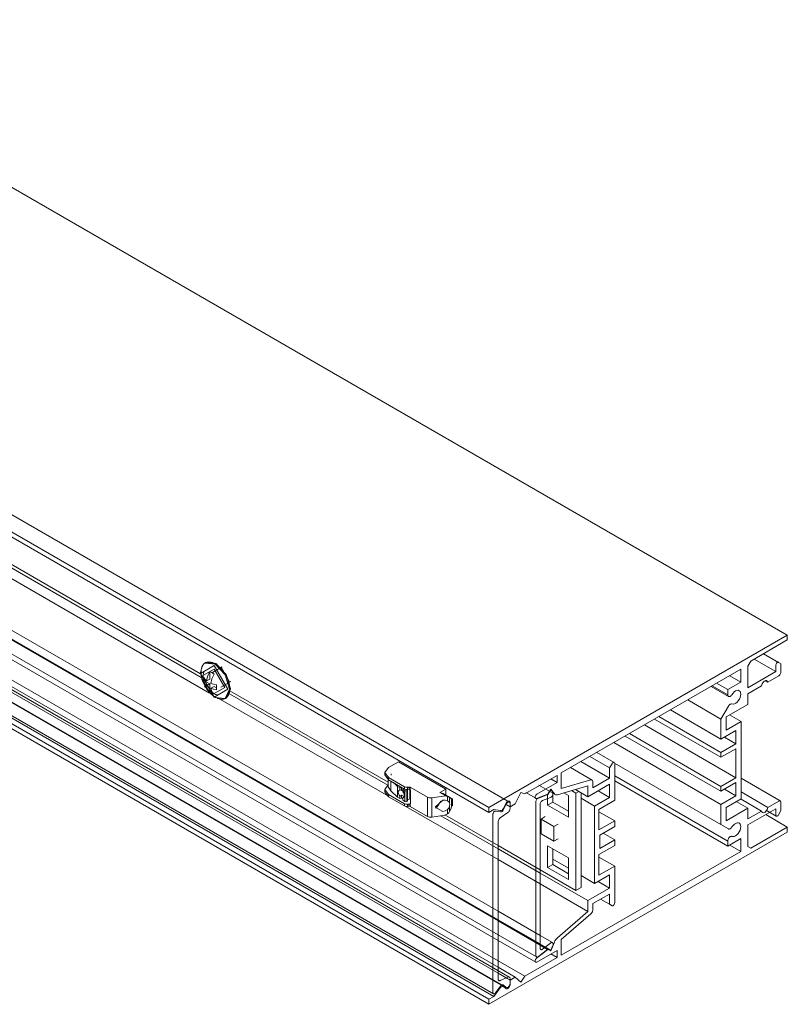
# Model space of a CAD drawing. Header units: millimetres. Extents: x -6559 to -5549, y 220 to 1800.
# Tile 3 of 4: x -5944 to -5816, y 1400 to 1564. Entities that reach past the tile are written whole.
import ezdxf

# ---------------------------------------------------------------- set-up
doc = ezdxf.new("R2010")
doc.units = ezdxf.units.MM
doc.layers.add('E-LITE-EQPM', color=7, linetype='Continuous', lineweight=20)

# ---------------------------------------------------------------- blocks, each defined once
blk = doc.blocks.new('VIA Surface_L - 00 VIA SURFACE L-575343-00 Isometrico PDF')
at = {"color": 7, "lineweight": 9, "true_color": 0xfefefe}
for p, q in [((-6798.38, 1456.98), (-6798.52, 1456.9)), ((-6798.38, 1456.98), (-6796.71, 1456.83)), ((-6799.22, 1455.34), (-6798.95, 1456.46)), ((-6799.22, 1455.34), (-6799.22, 1455.19)), ((-6798.77, 1456.63), (-6798.82, 1456.56)), ((-6797.69, 1454.25), (-6797.69, 1455.49)), ((-6795.62, 1456.26), (-6797.24, 1455.33)), ((-6795.74, 1456.1), (-6794.41, 1453.8)), ((-6799.04, 1454.18), (-6799.02, 1454.12)), ((-6798.41, 1453.85), (-6798.68, 1453.7)), ((-6798.41, 1454.12), (-6798.41, 1453.85)), ((-6798.41, 1453.85), (-6797.69, 1453.44)), ((-6798.23, 1453.94), (-6797.69, 1454.25)), ((-6798.23, 1453.12), (-6797.69, 1453.44)), ((-6797.69, 1453.44), (-6797.69, 1452.2)), ((-6795.84, 1452.91), (-6794.22, 1453.84)), ((-6797.81, 1452), (-6797.74, 1451.92)), ((-6796.98, 1453.03), (-6797.52, 1452.72)), ((-6797.38, 1451.69), (-6797.47, 1451.77)), ((-6796.6, 1452.81), (-6796.98, 1453.03)), ((-6796.98, 1451.81), (-6796.98, 1451.8)), ((-6795.19, 1452.85), (-6796.96, 1451.83)), ((-6794.98, 1451.09), (-6794.27, 1452.65)), ((-6794.38, 1452.63), (-6794.27, 1452.81)), ((-6796.96, 1451.27), (-6796.82, 1451.18)), ((-6795.12, 1451.01), (-6794.98, 1451.09)), ((-6768.07, 1439.56), (-6766.4, 1440.52)), ((-6766.4, 1440.52), (-6758.55, 1435.99)), ((-6768.65, 1438.74), (-6768.65, 1438.38)), ((-6768.65, 1438.38), (-6768.07, 1437.56)), ((-6768.12, 1438.17), (-6768.12, 1436.38)), ((-6768.07, 1437.56), (-6768.07, 1437.93)), ((-6768.07, 1437.93), (-6765.38, 1436.38)), ((-6765.38, 1436.01), (-6768.07, 1437.56)), ((-6767.68, 1437.34), (-6767.68, 1435.71)), ((-6767.66, 1437.33), (-6767.66, 1435.69)), ((-6767.59, 1438.52), (-6767.59, 1438.31)), ((-6766.56, 1436.44), (-6767.23, 1437.08)), ((-6768.65, 1435.93), (-6768.17, 1436.67)), ((-6768.65, 1435.93), (-6768.65, 1435.56)), ((-6768.07, 1435.11), (-6768.65, 1435.93)), ((-6768.65, 1435.56), (-6768.07, 1434.74)), ((-6768.11, 1436.4), (-6767.67, 1435.7)), ((-6767.67, 1435.7), (-6766.56, 1434.65)), ((-6766.15, 1436.23), (-6766.56, 1436.44)), ((-6766.56, 1434.65), (-6766.56, 1436.44)), ((-6765.87, 1436.3), (-6766.15, 1436.23)), ((-6766.15, 1435.86), (-6766.15, 1436.23)), ((-6765.87, 1435.78), (-6765.87, 1436.29)), ((-6765.66, 1435.95), (-6765.53, 1436.08)), ((-6765.32, 1435.73), (-6765.66, 1435.95)), ((-6765.66, 1435.57), (-6765.66, 1435.95)), ((-6765.6, 1435.65), (-6765.56, 1435.61)), ((-6765.38, 1436.38), (-6765.38, 1436.01)), ((-6765.32, 1433.93), (-6765.32, 1435.73)), ((-6764.9, 1435.99), (-6765.05, 1435.91)), ((-6765.05, 1435.91), (-6764.88, 1435.8)), ((-6764.88, 1435.8), (-6765.03, 1435.72)), ((-6765.03, 1433.92), (-6765.03, 1435.72)), ((-6764.68, 1436.34), (-6764.9, 1436.3)), ((-6764.9, 1435.94), (-6764.9, 1436.3)), ((-6764.68, 1435.97), (-6764.9, 1435.94)), ((-6764.88, 1434), (-6764.88, 1435.8)), ((-6764.57, 1436.34), (-6764.68, 1436.34)), ((-6764.6, 1435.97), (-6764.68, 1436.34)), ((-6764.63, 1435.97), (-6764.48, 1436.05)), ((-6764.48, 1436.31), (-6764.57, 1436.34)), ((-6764.52, 1436.31), (-6764.53, 1436.21)), ((-6764.53, 1434.41), (-6764.53, 1435.91)), ((-6764.42, 1435.46), (-6764.51, 1435.51)), ((-6761.6, 1434.64), (-6764.48, 1436.31)), ((-6764.48, 1435.91), (-6764.48, 1436.31)), ((-6764.42, 1433.62), (-6764.42, 1435.74)), ((-6758.55, 1435.99), (-6759.52, 1435.43)), ((-6759.52, 1435.43), (-6758.57, 1434.89)), ((-6759.04, 1435.29), (-6759.52, 1435.43)), ((-6758.55, 1435.01), (-6758.55, 1435.99)), ((-6765.38, 1433.56), (-6768.07, 1435.11)), ((-6768.07, 1435.11), (-6768.07, 1434.74)), ((-6768.07, 1434.74), (-6765.38, 1433.2)), ((-6766.56, 1434.65), (-6766.15, 1434.44)), ((-6766.15, 1434.81), (-6766.15, 1434.44)), ((-6766.15, 1434.44), (-6765.87, 1434.5)), ((-6765.87, 1435.02), (-6765.87, 1434.5)), ((-6765.87, 1434.5), (-6765.66, 1434.37)), ((-6765.66, 1434.15), (-6765.66, 1434.53)), ((-6765.66, 1434.15), (-6765.32, 1433.93)), ((-6765.41, 1435.38), (-6765.39, 1435.34)), ((-6765.4, 1434.76), (-6765.41, 1434.74)), ((-6765.03, 1433.92), (-6764.88, 1434)), ((-6764.88, 1434.21), (-6764.53, 1434.41)), ((-6764.53, 1434.41), (-6764.51, 1434.66)), ((-6764.42, 1435.21), (-6764.51, 1435.17)), ((-6764.51, 1434.96), (-6764.42, 1435.01)), ((-6761.26, 1434.53), (-6761.6, 1434.64)), ((-6761.6, 1434.64), (-6761.6, 1431.46)), ((-6760.87, 1434.53), (-6761.26, 1434.53)), ((-6758.57, 1434.89), (-6760.87, 1434.53)), ((-6760.87, 1431.35), (-6760.87, 1434.53)), ((-6760.11, 1432.91), (-6759.35, 1433.98)), ((-6757.97, 1434.68), (-6759.1, 1435.33)), ((-6758.41, 1434.85), (-6758.57, 1434.89)), ((-6758.26, 1434.8), (-6758.41, 1434.85)), ((-6758.26, 1434.05), (-6758.26, 1434.8)), ((-6757.93, 1434.65), (-6757.97, 1434.68)), ((-6757.74, 1434.47), (-6757.93, 1434.65)), ((-6757.93, 1433.69), (-6757.93, 1434.65)), ((-6757.93, 1434.65), (-6757.42, 1434.36)), ((-6757.6, 1434.21), (-6757.74, 1434.47)), ((-6757.48, 1434.2), (-6757.64, 1434.3)), ((-6757.6, 1433.07), (-6757.6, 1434.21)), ((-6757.53, 1433.19), (-6757.53, 1434.17)), ((-6757.42, 1434.36), (-6757.48, 1434.2)), ((-6757.42, 1433.38), (-6757.42, 1434.36)), ((-6757.42, 1433.25), (-6757.42, 1434.23)), ((-6765.16, 1433.49), (-6765.38, 1433.56)), ((-6765.38, 1433.56), (-6765.38, 1433.2)), ((-6765.38, 1433.2), (-6765.16, 1433.12)), ((-6764.9, 1433.49), (-6765.16, 1433.49)), ((-6765.16, 1433.12), (-6764.9, 1433.12)), ((-6764.63, 1433.52), (-6764.9, 1433.49)), ((-6764.9, 1433.49), (-6764.9, 1433.12)), ((-6764.9, 1433.12), (-6764.68, 1433.15)), ((-6764.68, 1433.52), (-6764.68, 1433.15)), ((-6764.63, 1433.53), (-6764.6, 1433.53)), ((-6764.42, 1433.63), (-6764.53, 1433.58)), ((-6764.48, 1433.52), (-6764.48, 1433.12)), ((-6764.48, 1433.12), (-6761.6, 1431.46)), ((-6760.25, 1432.84), (-6760.11, 1432.91)), ((-6758.26, 1432.63), (-6758.26, 1431.92)), ((-6757.93, 1432.29), (-6757.93, 1433.22)), ((-6757.74, 1432.67), (-6757.93, 1432.29)), ((-6757.6, 1433.07), (-6757.74, 1432.67)), ((-6757.42, 1433.38), (-6757.53, 1433.44)), ((-6757.53, 1433.25), (-6757.48, 1433.22)), ((-6757.48, 1433.22), (-6757.42, 1433.38)), ((-6761.6, 1431.46), (-6761.26, 1431.35)), ((-6761.26, 1431.35), (-6760.87, 1431.35)), ((-6758.7, 1431.68), (-6760.87, 1431.35))]:
    blk.add_line(p, q, dxfattribs=at)
for points in [[(-6798.38, 1456.98, 0), (-6798.45, 1456.93, 0), (-6798.52, 1456.88, 0), (-6798.59, 1456.83, 0), (-6798.65, 1456.77, 0), (-6798.72, 1456.7, 0), (-6798.77, 1456.63, 0)], [(-6798.71, 1456.76, 0), (-6798.52, 1456.9, 0), (-6796.82, 1456.73, 0)], [(-6798.52, 1456.9, 0), (-6798.44, 1456.94, 0), (-6798.36, 1456.98, 0), (-6798.28, 1457.01, 0), (-6798.19, 1457.03, 0), (-6798.11, 1457.05, 0), (-6798.02, 1457.07, 0), (-6797.93, 1457.07, 0), (-6797.83, 1457.08, 0), (-6797.74, 1457.07, 0), (-6797.65, 1457.07, 0), (-6797.55, 1457.05, 0), (-6797.46, 1457.04, 0), (-6797.36, 1457.01, 0), (-6797.26, 1456.98, 0), (-6797.17, 1456.95, 0), (-6797.07, 1456.91, 0), (-6796.97, 1456.87, 0), (-6796.88, 1456.83, 0), (-6796.78, 1456.78, 0), (-6796.68, 1456.72, 0), (-6796.59, 1456.66, 0), (-6796.49, 1456.6, 0), (-6796.4, 1456.53, 0), (-6796.3, 1456.46, 0), (-6796.21, 1456.38, 0), (-6796.12, 1456.3, 0), (-6796.03, 1456.22, 0), (-6795.94, 1456.14, 0), (-6795.85, 1456.05, 0), (-6795.76, 1455.96, 0), (-6795.67, 1455.86, 0), (-6795.59, 1455.76, 0), (-6795.51, 1455.66, 0), (-6795.43, 1455.56, 0), (-6795.35, 1455.45, 0), (-6795.28, 1455.35, 0), (-6795.2, 1455.24, 0), (-6795.13, 1455.12, 0), (-6795.06, 1455.01, 0), (-6795, 1454.89, 0), (-6794.93, 1454.78, 0), (-6794.87, 1454.66, 0), (-6794.82, 1454.54, 0), (-6794.76, 1454.42, 0), (-6794.71, 1454.3, 0), (-6794.66, 1454.18, 0), (-6794.62, 1454.06, 0), (-6794.58, 1453.94, 0), (-6794.54, 1453.82, 0), (-6794.51, 1453.69, 0), (-6794.47, 1453.57, 0), (-6794.45, 1453.45, 0), (-6794.42, 1453.33, 0), (-6794.4, 1453.21, 0), (-6794.39, 1453.1, 0), (-6794.37, 1452.98, 0), (-6794.36, 1452.86, 0), (-6794.36, 1452.75, 0), (-6794.36, 1452.65, 0)], [(-6796.82, 1456.73, 0), (-6795.12, 1454.94, 0), (-6794.41, 1452.57, 0)], [(-6796.68, 1456.81, 0), (-6794.98, 1455.02, 0), (-6794.27, 1452.65, 0)], [(-6796.68, 1456.81, 0), (-6796.54, 1456.73, 0), (-6796.52, 1456.72, 0)], [(-6799.22, 1455.18, 0), (-6796.96, 1456.49, 0), (-6794.7, 1452.57, 0)], [(-6794.7, 1452.57, 0), (-6796.96, 1451.26, 0), (-6799.22, 1455.18, 0)], [(-6798.82, 1456.56, 0), (-6798.87, 1456.48, 0), (-6798.92, 1456.4, 0), (-6798.96, 1456.31, 0), (-6798.99, 1456.22, 0), (-6799.03, 1456.13, 0), (-6799.05, 1456.04, 0), (-6799.08, 1455.94, 0), (-6799.1, 1455.84, 0), (-6799.11, 1455.74, 0), (-6799.13, 1455.63, 0), (-6799.13, 1455.52, 0), (-6799.14, 1455.41, 0), (-6799.14, 1455.34, 0)], [(-6797.47, 1451.77, 0), (-6797.56, 1451.85, 0), (-6797.65, 1451.94, 0), (-6797.74, 1452.04, 0), (-6797.82, 1452.13, 0), (-6797.91, 1452.23, 0), (-6797.99, 1452.33, 0), (-6798.07, 1452.43, 0), (-6798.14, 1452.54, 0), (-6798.22, 1452.65, 0), (-6798.29, 1452.76, 0), (-6798.36, 1452.87, 0), (-6798.43, 1452.98, 0), (-6798.5, 1453.1, 0), (-6798.56, 1453.21, 0), (-6798.62, 1453.33, 0), (-6798.68, 1453.45, 0), (-6798.73, 1453.57, 0), (-6798.78, 1453.69, 0), (-6798.83, 1453.81, 0), (-6798.88, 1453.93, 0), (-6798.92, 1454.05, 0), (-6798.96, 1454.18, 0), (-6798.99, 1454.3, 0), (-6799.02, 1454.42, 0), (-6799.05, 1454.54, 0), (-6799.07, 1454.66, 0), (-6799.09, 1454.78, 0), (-6799.11, 1454.9, 0), (-6799.12, 1455.01, 0), (-6799.13, 1455.13, 0), (-6799.14, 1455.24, 0), (-6799.14, 1455.34, 0)], [(-6798.63, 1455.51, 0), (-6798.67, 1455.38, 0), (-6798.71, 1455.24, 0), (-6798.74, 1455.11, 0), (-6798.77, 1454.99, 0), (-6798.79, 1454.87, 0), (-6798.8, 1454.76, 0), (-6798.81, 1454.65, 0), (-6798.81, 1454.54, 0), (-6798.81, 1454.5, 0)], [(-6798.73, 1454.89, 0), (-6796.96, 1455.91, 0), (-6795.19, 1452.85, 0)], [(-6797.69, 1455.49, 0), (-6797.94, 1454.97, 0), (-6798.12, 1454.45, 0), (-6798.23, 1453.94, 0)], [(-6797.69, 1455.49, 0), (-6797.33, 1455.33, 0), (-6796.98, 1455.07, 0)], [(-6797.52, 1453.53, 0), (-6797.33, 1454.3, 0), (-6796.98, 1455.07, 0)], [(-6798.81, 1454.5, 0), (-6798.81, 1454.4, 0), (-6798.8, 1454.3, 0), (-6798.79, 1454.21, 0), (-6798.78, 1454.12, 0), (-6798.77, 1454.04, 0), (-6798.76, 1453.95, 0), (-6798.74, 1453.88, 0), (-6798.72, 1453.8, 0), (-6798.7, 1453.72, 0), (-6798.68, 1453.65, 0), (-6798.66, 1453.58, 0), (-6798.64, 1453.51, 0), (-6798.61, 1453.44, 0), (-6798.59, 1453.38, 0), (-6798.56, 1453.31, 0), (-6798.53, 1453.25, 0), (-6798.5, 1453.19, 0), (-6798.47, 1453.13, 0), (-6798.44, 1453.07, 0), (-6798.4, 1453.01, 0), (-6798.37, 1452.95, 0), (-6798.33, 1452.9, 0), (-6798.29, 1452.84, 0), (-6798.25, 1452.78, 0), (-6798.21, 1452.73, 0), (-6798.17, 1452.67, 0), (-6798.13, 1452.62, 0), (-6798.08, 1452.56, 0), (-6798.03, 1452.51, 0), (-6797.98, 1452.45, 0), (-6797.92, 1452.4, 0), (-6797.87, 1452.34, 0), (-6797.81, 1452.29, 0), (-6797.79, 1452.27, 0)], [(-6798.72, 1454.08, 0), (-6798.71, 1454.29, 0), (-6798.68, 1454.51, 0)], [(-6798.72, 1454.08, 0), (-6798.71, 1453.88, 0), (-6798.68, 1453.7, 0)], [(-6798.23, 1453.94, 0), (-6798.5, 1454.21, 0), (-6798.68, 1454.51, 0)], [(-6798.68, 1453.7, 0), (-6798.5, 1453.39, 0), (-6798.23, 1453.12, 0)], [(-6796.56, 1453.29, 0), (-6797.06, 1453.39, 0), (-6797.52, 1453.53, 0)], [(-6798.58, 1453.09, 0), (-6798.52, 1452.97, 0), (-6798.45, 1452.86, 0)], [(-6797.69, 1452.2, 0), (-6798.04, 1452.57, 0), (-6798.23, 1453.12, 0)], [(-6797.69, 1452.2, 0), (-6797.33, 1451.95, 0), (-6796.98, 1451.8, 0)], [(-6797.52, 1452.72, 0), (-6797.06, 1452.57, 0), (-6796.56, 1452.47, 0)], [(-6796.98, 1451.8, 0), (-6797.23, 1452.03, 0), (-6797.41, 1452.34, 0), (-6797.52, 1452.72, 0)], [(-6796.38, 1451.61, 0), (-6796.52, 1451.64, 0), (-6796.65, 1451.67, 0), (-6796.78, 1451.71, 0), (-6796.9, 1451.75, 0), (-6797.01, 1451.79, 0), (-6797.11, 1451.84, 0), (-6797.21, 1451.89, 0), (-6797.3, 1451.94, 0), (-6797.36, 1451.97, 0)], [(-6796.82, 1451.18, 0), (-6795.12, 1451.01, 0), (-6794.41, 1452.57, 0)], [(-6796.56, 1453.29, 0), (-6796.59, 1453.07, 0), (-6796.6, 1452.86, 0)], [(-6796.56, 1452.47, 0), (-6796.59, 1452.66, 0), (-6796.6, 1452.86, 0)], [(-6795.12, 1451.01, 0), (-6795.04, 1451.06, 0), (-6794.97, 1451.11, 0), (-6794.91, 1451.17, 0), (-6794.84, 1451.23, 0), (-6794.78, 1451.29, 0), (-6794.72, 1451.36, 0), (-6794.67, 1451.44, 0), (-6794.62, 1451.51, 0), (-6794.58, 1451.6, 0), (-6794.54, 1451.68, 0), (-6794.5, 1451.77, 0), (-6794.47, 1451.86, 0), (-6794.44, 1451.96, 0), (-6794.42, 1452.05, 0), (-6794.4, 1452.15, 0), (-6794.38, 1452.26, 0), (-6794.37, 1452.36, 0), (-6794.36, 1452.47, 0), (-6794.36, 1452.58, 0), (-6794.36, 1452.65, 0)], [(-6794.98, 1451.09, 0), (-6795.05, 1451.05, 0), (-6795.14, 1451.02, 0), (-6795.22, 1450.98, 0), (-6795.3, 1450.96, 0), (-6795.39, 1450.94, 0), (-6795.48, 1450.93, 0), (-6795.57, 1450.92, 0), (-6795.66, 1450.92, 0), (-6795.75, 1450.92, 0), (-6795.85, 1450.93, 0), (-6795.94, 1450.94, 0), (-6796.04, 1450.96, 0), (-6796.13, 1450.98, 0), (-6796.23, 1451.01, 0), (-6796.33, 1451.04, 0), (-6796.43, 1451.08, 0), (-6796.52, 1451.12, 0), (-6796.62, 1451.17, 0), (-6796.72, 1451.22, 0), (-6796.81, 1451.27, 0), (-6796.91, 1451.33, 0), (-6797, 1451.39, 0), (-6797.1, 1451.46, 0), (-6797.19, 1451.53, 0), (-6797.29, 1451.61, 0), (-6797.38, 1451.69, 0)], [(-6768.07, 1437.93, 0), (-6768.65, 1438.74, 0), (-6768.07, 1439.56, 0)], [(-6766.15, 1435.86, 0), (-6766.31, 1435.81, 0), (-6766.41, 1435.68, 0), (-6766.45, 1435.49, 0), (-6766.41, 1435.26, 0), (-6766.31, 1435.02, 0), (-6766.15, 1434.81, 0)], [(-6765.87, 1435.78, 0), (-6766, 1435.84, 0), (-6766.15, 1435.86, 0)], [(-6765.68, 1435.71, 0), (-6765.7, 1435.73, 0), (-6765.87, 1435.78, 0)], [(-6765.68, 1435.71, 0), (-6765.64, 1435.68, 0), (-6765.6, 1435.65, 0)], [(-6765.66, 1434.53, 0), (-6765.52, 1434.58, 0), (-6765.43, 1434.7, 0), (-6765.4, 1434.89, 0), (-6765.43, 1435.11, 0), (-6765.52, 1435.35, 0), (-6765.66, 1435.57, 0)], [(-6765.56, 1435.61, 0), (-6765.53, 1435.57, 0), (-6765.5, 1435.53, 0), (-6765.47, 1435.49, 0), (-6765.45, 1435.45, 0), (-6765.43, 1435.41, 0), (-6765.41, 1435.38, 0)], [(-6764.9, 1436.3, 0), (-6765.16, 1436.3, 0), (-6765.38, 1436.38, 0)], [(-6764.9, 1435.94, 0), (-6765.16, 1435.94, 0), (-6765.38, 1436.01, 0)], [(-6765.03, 1435.72, 0), (-6765.18, 1435.69, 0), (-6765.32, 1435.73, 0)], [(-6764.42, 1435.74, 0), (-6764.44, 1435.83, 0), (-6764.48, 1435.91, 0)], [(-6766.15, 1434.81, 0), (-6766, 1434.9, 0), (-6765.87, 1435.02, 0)], [(-6765.87, 1435.02, 0), (-6765.7, 1434.86, 0), (-6765.53, 1434.8, 0)], [(-6765.53, 1434.8, 0), (-6765.59, 1434.66, 0), (-6765.66, 1434.53, 0)], [(-6765.44, 1434.69, 0), (-6765.45, 1434.67, 0), (-6765.46, 1434.65, 0), (-6765.46, 1434.65, 0)], [(-6765.41, 1434.74, 0), (-6765.42, 1434.72, 0), (-6765.43, 1434.71, 0), (-6765.44, 1434.69, 0)], [(-6765.39, 1435.34, 0), (-6765.38, 1435.3, 0), (-6765.37, 1435.26, 0), (-6765.36, 1435.23, 0), (-6765.35, 1435.19, 0), (-6765.35, 1435.16, 0), (-6765.35, 1435.13, 0), (-6765.34, 1435.1, 0), (-6765.34, 1435.07, 0), (-6765.34, 1435.04, 0), (-6765.35, 1435.01, 0), (-6765.35, 1434.98, 0), (-6765.35, 1434.96, 0), (-6765.35, 1434.93, 0), (-6765.36, 1434.91, 0), (-6765.36, 1434.89, 0), (-6765.37, 1434.86, 0), (-6765.37, 1434.84, 0), (-6765.38, 1434.82, 0), (-6765.39, 1434.8, 0), (-6765.39, 1434.78, 0), (-6765.4, 1434.76, 0)], [(-6765.32, 1433.93, 0), (-6765.18, 1433.89, 0), (-6765.03, 1433.92, 0)], [(-6759.06, 1434.14, 0), (-6760.31, 1433.02, 0), (-6759.06, 1432.3, 0)], [(-6758.26, 1434.05, 0), (-6758.64, 1434.15, 0), (-6759.06, 1434.14, 0)], [(-6757.97, 1434.68, 0), (-6758.07, 1434.73, 0), (-6758.26, 1434.8, 0)], [(-6757.93, 1433.69, 0), (-6757.99, 1433.84, 0), (-6758.1, 1433.96, 0), (-6758.26, 1434.05, 0)], [(-6764.68, 1433.15, 0), (-6764.57, 1433.15, 0), (-6764.48, 1433.12, 0)], [(-6764.6, 1433.53, 0), (-6764.56, 1433.52, 0), (-6764.53, 1433.52, 0), (-6764.5, 1433.52, 0), (-6764.48, 1433.52, 0)], [(-6764.48, 1433.52, 0), (-6764.44, 1433.56, 0), (-6764.42, 1433.62, 0)], [(-6759.06, 1432.3, 0), (-6758.64, 1432.42, 0), (-6758.26, 1432.63, 0)], [(-6758.26, 1432.63, 0), (-6758.1, 1432.8, 0), (-6757.99, 1433, 0), (-6757.93, 1433.22, 0)], [(-6757.93, 1432.29, 0), (-6758.07, 1432.08, 0), (-6758.26, 1431.92, 0)], [(-6757.93, 1433.22, 0), (-6757.9, 1433.47, 0), (-6757.93, 1433.69, 0)], [(-6758.26, 1431.92, 0), (-6758.47, 1431.79, 0), (-6758.7, 1431.68, 0)]]:
    blk.add_polyline3d(points, dxfattribs=at)
at = {"layer": 'E-LITE-EQPM', "lineweight": 9}
for p, q in [((-6701.93, 1461.54), (-6878.7, 1563.61)), ((-6751.42, 1432.97), (-6928.2, 1535.03)), ((-6748, 1433.84), (-6925.73, 1536.45)), ((-6751.42, 1432.13), (-6928.92, 1534.61)), ((-6749.01, 1403.27), (-6952.71, 1520.88)), ((-6956.49, 1518.7), (-6751.42, 1400.31)), ((-6751.42, 1401.14), (-6955.76, 1519.12)), ((-6750.6, 1401.62), (-6954.94, 1519.59)), ((-6954.6, 1519.79), (-6750.65, 1402.04)), ((-6701.93, 1461.54), (-6751.42, 1432.97)), ((-6701.93, 1460.73), (-6701.93, 1461.54)), ((-6707.97, 1457.24), (-6701.93, 1460.73)), ((-6703.4, 1457.01), (-6705.88, 1458.44)), ((-6708.47, 1456.37), (-6707.97, 1457.24)), ((-6703.84, 1455.49), (-6707.42, 1457.56)), ((-6703.4, 1457.01), (-6703.51, 1457.08)), ((-6702.99, 1456.77), (-6703.4, 1457.01)), ((-6702.99, 1455.4), (-6702.99, 1456.77)), ((-6739.4, 1438.68), (-6709.63, 1455.87)), ((-6709.63, 1455.87), (-6709.63, 1453.75)), ((-6708.47, 1452.81), (-6708.47, 1456.37)), ((-6703.84, 1455.49), (-6708.47, 1452.81)), ((-6703.84, 1456.55), (-6703.84, 1455.49)), ((-6711.8, 1452.49), (-6713.64, 1453.55)), ((-6709.63, 1453.75), (-6711.8, 1452.49)), ((-6709.63, 1453.75), (-6711.47, 1454.81)), ((-6705.15, 1453.73), (-6705.61, 1454)), ((-6705.15, 1453.73), (-6703.35, 1454.77)), ((-6714.57, 1453.02), (-6711.68, 1451.36)), ((-6711.8, 1451.63), (-6714.39, 1453.12)), ((-6711.8, 1452.49), (-6711.8, 1451.63)), ((-6708.47, 1451.81), (-6706.21, 1453.12)), ((-6708.47, 1450.05), (-6708.47, 1451.81)), ((-6712.93, 1447.61), (-6718.43, 1450.79)), ((-6712.93, 1444.29), (-6721.31, 1449.13)), ((-6711.7, 1449.74), (-6712.93, 1447.61)), ((-6712.08, 1447.97), (-6708.47, 1450.05)), ((-6712.93, 1441.27), (-6723.92, 1447.62)), ((-6712.93, 1442.09), (-6723.22, 1448.03)), ((-6712.93, 1447.61), (-6712.93, 1444.29)), ((-6712.08, 1445.76), (-6712.08, 1447.97)), ((-6709.6, 1447.19), (-6712.08, 1445.76)), ((-6709.6, 1447.19), (-6711.51, 1448.29)), ((-6709.6, 1440.78), (-6709.6, 1447.19)), ((-6712.93, 1436.45), (-6728.09, 1445.21)), ((-6710.45, 1437.88), (-6725.62, 1446.64)), ((-6712.93, 1444.29), (-6710.45, 1445.72)), ((-6710.45, 1445.72), (-6710.45, 1443.52)), ((-6712.93, 1433.43), (-6730.71, 1443.7)), ((-6712.93, 1435.64), (-6728.8, 1444.8)), ((-6710.45, 1443.52), (-6712.36, 1444.62)), ((-6730.63, 1440.42), (-6733.51, 1442.09)), ((-6710.45, 1443.52), (-6712.93, 1442.09)), ((-6712.93, 1441.27), (-6710.45, 1442.7)), ((-6712.93, 1442.09), (-6712.93, 1441.27)), ((-6710.45, 1442.7), (-6710.45, 1440.29)), ((-6731.4, 1437.79), (-6736.17, 1440.55)), ((-6731.4, 1439.5), (-6734.69, 1441.4)), ((-6709.6, 1434.37), (-6709.6, 1440.78)), ((-6739.4, 1436.09), (-6739.4, 1438.68)), ((-6734.28, 1437.5), (-6737.87, 1439.57)), ((-6730.99, 1440.21), (-6731.4, 1439.5)), ((-6731.4, 1439.5), (-6731.4, 1437.79)), ((-6712.93, 1430.11), (-6730.56, 1440.29)), ((-6730.55, 1434.16), (-6730.55, 1440.26)), ((-6710.45, 1440.29), (-6710.45, 1437.88)), ((-6745.45, 1435.19), (-6740.11, 1438.27)), ((-6740.11, 1437.1), (-6743.44, 1435.18)), ((-6741.12, 1437.69), (-6740.11, 1437.1)), ((-6740.11, 1438.27), (-6740.11, 1437.1)), ((-6734.48, 1437.51), (-6739.4, 1436.09)), ((-6731.4, 1437.79), (-6734.16, 1436.2)), ((-6734.16, 1436.2), (-6734.16, 1437.23)), ((-6711.8, 1427.39), (-6730.55, 1438.22)), ((-6711.8, 1426.53), (-6730.55, 1437.35)), ((-6710.45, 1437.88), (-6712.93, 1436.45)), ((-6712.93, 1435.64), (-6710.45, 1437.07)), ((-6710.45, 1437.07), (-6710.45, 1434.86)), ((-6703.09, 1434.04), (-6709.6, 1437.8)), ((-6747.04, 1433.54), (-6746.09, 1435.43)), ((-6746.09, 1435.43), (-6745.45, 1435.19)), ((-6745.3, 1435.42), (-6743.65, 1434.47)), ((-6743.11, 1436.64), (-6740.42, 1435.09)), ((-6741.66, 1435.15), (-6741.11, 1435.99)), ((-6741.11, 1435.91), (-6741.63, 1435.11)), ((-6741.11, 1435.99), (-6740.55, 1435.21)), ((-6740.81, 1435.48), (-6741.11, 1435.91)), ((-6740.05, 1435.06), (-6735.01, 1436.52)), ((-6736.97, 1435.33), (-6737.69, 1435.74)), ((-6735.01, 1434.73), (-6737.07, 1435.92)), ((-6736.97, 1435.33), (-6736.51, 1435.6)), ((-6735.01, 1434.73), (-6731.4, 1436.81)), ((-6735.01, 1436.52), (-6735.01, 1434.73)), ((-6731.4, 1434.61), (-6733.31, 1435.71)), ((-6731.4, 1436.81), (-6731.4, 1434.61)), ((-6712.93, 1436.45), (-6712.93, 1435.64)), ((-6710.45, 1434.86), (-6712.36, 1435.96)), ((-6705.15, 1432.97), (-6709.6, 1435.54)), ((-6743.61, 1433.9), (-6743.61, 1408.4)), ((-6743.49, 1434.46), (-6741.66, 1435.15)), ((-6741.63, 1435.11), (-6743.2, 1434.52)), ((-6742.52, 1434.12), (-6741.2, 1434.61)), ((-6741.67, 1433.35), (-6741.67, 1434.43)), ((-6741.67, 1433.35), (-6740.83, 1433.84)), ((-6740.83, 1434.95), (-6740.83, 1433.84)), ((-6740.83, 1433.84), (-6738.23, 1432.34)), ((-6738.96, 1435.38), (-6738.23, 1434.95)), ((-6738.23, 1434.95), (-6738.23, 1431.36)), ((-6736.97, 1419.17), (-6736.97, 1435.33)), ((-6736.12, 1435.37), (-6736.12, 1419.66)), ((-6733.88, 1433.18), (-6736.12, 1434.47)), ((-6731.4, 1434.61), (-6733.88, 1433.18)), ((-6733.17, 1432.64), (-6730.55, 1434.16)), ((-6710.45, 1434.86), (-6712.93, 1433.43)), ((-6712.08, 1432.94), (-6709.6, 1434.37)), ((-6708.47, 1432.82), (-6710.38, 1433.92)), ((-6706.21, 1432.36), (-6709.6, 1434.32)), ((-6703.35, 1434.01), (-6705.15, 1432.97)), ((-6702.99, 1432.43), (-6702.99, 1433.8)), ((-6751.42, 1432.97), (-6751.42, 1432.13)), ((-6751.42, 1432.13), (-6750.6, 1432.61)), ((-6750.6, 1432.61), (-6749.52, 1432.43)), ((-6749.48, 1432.22), (-6750.32, 1432.36)), ((-6748.98, 1432.84), (-6748.6, 1433.62)), ((-6748.53, 1433.51), (-6748.98, 1432.61)), ((-6747.9, 1432.78), (-6747.9, 1433.62)), ((-6747.89, 1433.74), (-6747.89, 1433.05)), ((-6747.89, 1433.05), (-6747.04, 1433.54)), ((-6742.9, 1409.59), (-6742.9, 1433.53)), ((-6738.23, 1431.36), (-6741.67, 1433.35)), ((-6733.88, 1433.18), (-6733.88, 1420.36)), ((-6733.17, 1429.22), (-6733.17, 1432.64)), ((-6730.55, 1430.73), (-6733.17, 1432.24)), ((-6712.93, 1433.43), (-6712.93, 1430.11)), ((-6712.08, 1430.74), (-6712.08, 1432.94)), ((-6708.47, 1432.82), (-6712.08, 1430.74)), ((-6708.47, 1431.06), (-6708.47, 1432.82)), ((-6708.47, 1430.06), (-6703.84, 1432.74)), ((-6706.21, 1432.36), (-6708.47, 1431.06)), ((-6705.28, 1432.39), (-6703.76, 1431.51)), ((-6703.84, 1432.74), (-6703.84, 1431.68)), ((-6703.4, 1431.72), (-6702.99, 1432.43)), ((-6750.73, 1431.87), (-6750.73, 1402.21)), ((-6749.88, 1404.49), (-6749.88, 1430.57)), ((-6749.52, 1431.24), (-6748.26, 1432.12)), ((-6742.76, 1431.03), (-6742.06, 1431.43)), ((-6740.64, 1429.8), (-6742.76, 1431.03)), ((-6742.76, 1431.03), (-6742.76, 1428.58)), ((-6730.55, 1430.73), (-6733.17, 1429.22)), ((-6730.55, 1429.79), (-6730.55, 1430.73)), ((-6701.93, 1429.7), (-6705.51, 1431.77)), ((-6751.42, 1400.31), (-6701.93, 1428.88)), ((-6740.64, 1429.8), (-6739.94, 1430.21)), ((-6740.64, 1427.35), (-6740.64, 1429.8)), ((-6733.03, 1428.36), (-6730.55, 1429.79)), ((-6712.93, 1430.11), (-6711.7, 1429.4)), ((-6708.47, 1426.5), (-6708.47, 1430.06)), ((-6701.93, 1429.7), (-6707.97, 1426.21)), ((-6701.93, 1428.88), (-6701.93, 1429.7)), ((-6742.76, 1428.58), (-6740.64, 1427.35)), ((-6740.64, 1427.35), (-6739.94, 1427.76)), ((-6733.03, 1426.15), (-6733.03, 1428.36)), ((-6730.55, 1427.58), (-6733.03, 1426.15)), ((-6730.55, 1427.58), (-6732.46, 1428.69)), ((-6730.55, 1426.64), (-6730.55, 1427.58)), ((-6711.8, 1426.53), (-6709.63, 1427.78)), ((-6711.8, 1427.39), (-6711.8, 1426.53)), ((-6709.63, 1427.78), (-6709.63, 1425.66)), ((-6741.67, 1422.98), (-6741.67, 1426.57)), ((-6741.67, 1426.57), (-6738.23, 1424.58)), ((-6740.83, 1426.08), (-6740.83, 1423.47)), ((-6709.63, 1425.66), (-6739.4, 1408.47)), ((-6733.17, 1425.13), (-6730.55, 1426.64)), ((-6709.63, 1425.66), (-6711.47, 1426.72)), ((-6707.97, 1426.21), (-6708.47, 1426.5)), ((-6738.23, 1422.87), (-6740.83, 1424.37)), ((-6738.23, 1424.58), (-6738.23, 1420.99)), ((-6733.17, 1421.71), (-6733.17, 1425.13)), ((-6730.55, 1423.22), (-6733.17, 1424.73)), ((-6742.9, 1422.59), (-6736.97, 1419.17)), ((-6741.67, 1422.98), (-6740.83, 1423.47)), ((-6738.23, 1420.99), (-6741.67, 1422.98)), ((-6740.83, 1423.47), (-6738.23, 1421.97)), ((-6730.55, 1423.22), (-6733.17, 1421.71)), ((-6730.55, 1417.12), (-6730.55, 1423.22)), ((-6735.01, 1417.5), (-6742.9, 1422.06)), ((-6733.88, 1420.36), (-6736.12, 1421.66)), ((-6733.88, 1420.36), (-6731.4, 1421.79)), ((-6731.4, 1421.79), (-6731.4, 1419.58)), ((-6735.01, 1415.71), (-6742.9, 1420.27)), ((-6736.12, 1419.66), (-6736.97, 1419.17)), ((-6731.4, 1419.58), (-6735.01, 1417.5)), ((-6731.4, 1419.58), (-6733.31, 1420.68)), ((-6735.01, 1417.5), (-6735.01, 1415.71)), ((-6734.16, 1417.01), (-6731.4, 1418.6)), ((-6731.4, 1416.89), (-6732.88, 1417.75)), ((-6731.4, 1418.6), (-6731.4, 1416.89)), ((-6734.16, 1415.98), (-6734.16, 1417.01)), ((-6731.4, 1416.89), (-6730.99, 1416.65)), ((-6735.01, 1415.71), (-6740.05, 1411.34)), ((-6739.4, 1411.06), (-6734.48, 1415.33)), ((-6749.88, 1411.85), (-6743.51, 1408.17)), ((-6740.87, 1410.54), (-6742.9, 1411.71)), ((-6739.4, 1408.47), (-6739.4, 1411.06)), ((-6749.88, 1410.89), (-6743.65, 1407.29)), ((-6741.66, 1409.4), (-6743.49, 1407.97)), ((-6743.2, 1408.24), (-6741.63, 1409.47)), ((-6741.2, 1410.47), (-6742.52, 1409.44)), ((-6741.11, 1409.19), (-6741.66, 1409.4)), ((-6741.11, 1409.19), (-6741.63, 1409.48)), ((-6741.63, 1409.47), (-6741.11, 1409.27)), ((-6740.55, 1410.62), (-6741.11, 1409.19)), ((-6741.11, 1409.27), (-6740.81, 1410.05)), ((-6740.11, 1408.06), (-6745.45, 1404.98)), ((-6743.44, 1407.31), (-6740.11, 1409.23)), ((-6740.11, 1408.06), (-6741.12, 1408.65)), ((-6740.11, 1409.23), (-6740.11, 1408.06)), ((-6745.45, 1404.98), (-6749.88, 1407.54)), ((-6747.04, 1404.8), (-6749.88, 1406.44)), ((-6748.02, 1404.82), (-6749.91, 1405.91)), ((-6748.26, 1404.81), (-6749.52, 1404.23)), ((-6747.9, 1403.73), (-6747.9, 1404.56)), ((-6747.04, 1404.8), (-6747.89, 1404.31)), ((-6746.09, 1404), (-6747.04, 1404.8)), ((-6745.45, 1404.98), (-6746.09, 1404)), ((-6749.52, 1403.04), (-6750.6, 1401.62)), ((-6750.32, 1402.19), (-6749.48, 1403.3)), ((-6750.29, 1404.12), (-6748.51, 1403.09)), ((-6748.98, 1403.49), (-6748.53, 1403.11)), ((-6748.6, 1402.92), (-6748.98, 1403.25)), ((-6747.89, 1404.31), (-6747.89, 1403.61)), ((-6750.6, 1401.62), (-6751.42, 1401.14)), ((-6751.42, 1401.14), (-6751.42, 1400.31))]:
    blk.add_line(p, q, dxfattribs=at)
at = {"layer": 'E-LITE-EQPM', "color": 7, "lineweight": 9, "true_color": 0xfefefe}
for p, q in [((-6749.88, 1415.74), (-6942.34, 1526.86)), ((-6749.88, 1414.15), (-6943.73, 1526.06)), ((-6749.88, 1414.24), (-6943.65, 1526.11)), ((-6749.88, 1414.25), (-6943.64, 1526.11)), ((-6749.88, 1414.33), (-6943.57, 1526.16)), ((-6749.88, 1405.46), (-6951.25, 1521.72)), ((-6799.09, 1454.5), (-6882.82, 1502.84)), ((-6882.73, 1503.32), (-6799.21, 1455.1)), ((-6797.74, 1451.93), (-6884.29, 1501.9)), ((-6768.15, 1436.63), (-6794.43, 1451.81)), ((-6794.34, 1452.29), (-6768.12, 1437.15)), ((-6768.07, 1434.8), (-6795.9, 1450.87)), ((-6749.88, 1424.3), (-6765.16, 1433.12)), ((-6749.88, 1426.09), (-6759.39, 1431.58)), ((-6758.7, 1431.71), (-6749.88, 1426.62)), ((-6742.92, 1410.32), (-6749.88, 1414.33)), ((-6742.92, 1410.23), (-6749.88, 1414.25)), ((-6742.92, 1410.22), (-6749.88, 1414.24)), ((-6742.92, 1410.13), (-6749.88, 1414.15))]:
    blk.add_line(p, q, dxfattribs=at)
at = {"layer": 'E-LITE-EQPM', "color": 7, "lineweight": 9, "true_color": 0xfafafa}
for p, q in [((-6946.55, 1524.43), (-6749.88, 1410.89)), ((-6945.71, 1524.92), (-6749.88, 1411.85)), ((-6749.88, 1406.44), (-6950.41, 1522.21)), ((-6749.88, 1407.54), (-6949.45, 1522.76)), ((-6952.62, 1520.93), (-6750.29, 1404.12)), ((-6749.91, 1405.91), (-6950.87, 1521.94)), ((-6741.67, 1434.43), (-6741.67, 1435.1)), ((-6740.83, 1435.32), (-6740.83, 1435.11)), ((-6740.83, 1435.07), (-6740.83, 1434.95)), ((-6748.57, 1433.44), (-6748.66, 1433.49)), ((-6747.9, 1433.05), (-6748.53, 1433.42)), ((-6749.88, 1426.62), (-6742.9, 1422.59)), ((-6742.9, 1422.06), (-6749.88, 1426.09)), ((-6742.9, 1420.27), (-6749.88, 1424.3)), ((-6742.9, 1411.71), (-6749.88, 1415.74)), ((-6741.59, 1409.55), (-6742.9, 1410.3)), ((-6741.63, 1409.48), (-6742.9, 1410.22)), ((-6741.63, 1409.47), (-6742.9, 1410.21)), ((-6741.69, 1409.42), (-6742.9, 1410.12)), ((-6741.11, 1409.27), (-6741.55, 1409.52)), ((-6748.54, 1404.68), (-6749.88, 1405.46)), ((-6748.4, 1404.6), (-6748.53, 1404.68)), ((-6748.06, 1404.4), (-6748.38, 1404.59)), ((-6747.9, 1404.31), (-6748.05, 1404.4)), ((-6750.65, 1402.04), (-6750.62, 1402.02))]:
    blk.add_line(p, q, dxfattribs=at)
at = {"layer": 'E-LITE-EQPM', "lineweight": 9}
for points in [[(-6703.4, 1457.01, 0), (-6703.45, 1457.03, 0), (-6703.51, 1457.02, 0), (-6703.58, 1456.99, 0), (-6703.65, 1456.94, 0), (-6703.71, 1456.88, 0), (-6703.76, 1456.8, 0), (-6703.8, 1456.71, 0), (-6703.83, 1456.63, 0), (-6703.84, 1456.55, 0)], [(-6703.35, 1454.77, 0), (-6703.25, 1454.84, 0), (-6703.17, 1454.93, 0), (-6703.09, 1455.04, 0), (-6703.04, 1455.16, 0), (-6703, 1455.28, 0), (-6702.99, 1455.4, 0)], [(-6706.21, 1453.12, 0), (-6706.17, 1453.29, 0), (-6706.1, 1453.46, 0), (-6706, 1453.63, 0), (-6705.88, 1453.77, 0), (-6705.75, 1453.89, 0), (-6705.61, 1453.97, 0), (-6705.48, 1454, 0), (-6705.36, 1454, 0), (-6705.27, 1453.95, 0), (-6705.19, 1453.86, 0), (-6705.15, 1453.73, 0)], [(-6711.11, 1451.66, 0), (-6710.92, 1451.92, 0), (-6710.71, 1452.13, 0), (-6710.49, 1452.28, 0), (-6710.27, 1452.36, 0), (-6710.06, 1452.38, 0), (-6709.89, 1452.32, 0), (-6709.75, 1452.19, 0), (-6709.67, 1452, 0), (-6709.63, 1451.76, 0), (-6709.66, 1451.48, 0), (-6709.74, 1451.2, 0), (-6709.87, 1450.91, 0), (-6710.05, 1450.64, 0), (-6710.25, 1450.42, 0), (-6710.47, 1450.24, 0), (-6710.69, 1450.13, 0), (-6710.91, 1450.09, 0), (-6711.1, 1450.12, 0)], [(-6711.8, 1451.63, 0), (-6711.79, 1451.52, 0), (-6711.75, 1451.42, 0), (-6711.69, 1451.36, 0), (-6711.61, 1451.33, 0), (-6711.51, 1451.33, 0), (-6711.41, 1451.37, 0), (-6711.3, 1451.44, 0), (-6711.2, 1451.54, 0), (-6711.11, 1451.66, 0)], [(-6711.1, 1450.12, 0), (-6711.19, 1450.13, 0), (-6711.29, 1450.11, 0), (-6711.4, 1450.06, 0), (-6711.51, 1449.98, 0), (-6711.61, 1449.87, 0), (-6711.7, 1449.74, 0)], [(-6730.63, 1440.42, 0), (-6730.68, 1440.44, 0), (-6730.74, 1440.43, 0), (-6730.81, 1440.4, 0), (-6730.88, 1440.36, 0), (-6730.94, 1440.29, 0), (-6730.99, 1440.21, 0)], [(-6730.55, 1440.26, 0), (-6730.56, 1440.33, 0), (-6730.59, 1440.38, 0)], [(-6734.16, 1437.23, 0), (-6734.17, 1437.33, 0), (-6734.2, 1437.41, 0), (-6734.25, 1437.47, 0), (-6734.31, 1437.51, 0), (-6734.39, 1437.53, 0), (-6734.48, 1437.51, 0)], [(-6741.2, 1434.61, 0), (-6741.1, 1434.66, 0), (-6741.01, 1434.74, 0), (-6740.93, 1434.83, 0), (-6740.85, 1434.95, 0), (-6740.8, 1435.07, 0), (-6740.77, 1435.19, 0), (-6740.76, 1435.3, 0), (-6740.77, 1435.4, 0), (-6740.81, 1435.48, 0)], [(-6748.6, 1433.62, 0), (-6748.53, 1433.74, 0), (-6748.44, 1433.85, 0), (-6748.35, 1433.93, 0), (-6748.25, 1433.99, 0), (-6748.15, 1434.02, 0), (-6748.07, 1434.02, 0), (-6747.99, 1433.99, 0), (-6747.94, 1433.93, 0), (-6747.9, 1433.85, 0), (-6747.89, 1433.74, 0)], [(-6747.9, 1433.62, 0), (-6747.91, 1433.71, 0), (-6747.94, 1433.78, 0), (-6747.99, 1433.84, 0), (-6748.06, 1433.86, 0), (-6748.14, 1433.86, 0), (-6748.22, 1433.84, 0), (-6748.31, 1433.78, 0), (-6748.39, 1433.71, 0), (-6748.47, 1433.61, 0), (-6748.53, 1433.51, 0)], [(-6743.44, 1435.18, 0), (-6743.51, 1435.13, 0), (-6743.58, 1435.06, 0), (-6743.64, 1434.97, 0), (-6743.69, 1434.88, 0), (-6743.72, 1434.79, 0), (-6743.74, 1434.69, 0), (-6743.73, 1434.61, 0), (-6743.71, 1434.54, 0), (-6743.68, 1434.49, 0), (-6743.62, 1434.45, 0), (-6743.56, 1434.45, 0), (-6743.49, 1434.46, 0)], [(-6743.2, 1434.52, 0), (-6743.29, 1434.48, 0), (-6743.37, 1434.41, 0), (-6743.45, 1434.32, 0), (-6743.52, 1434.22, 0), (-6743.57, 1434.11, 0), (-6743.6, 1434, 0), (-6743.61, 1433.9, 0)], [(-6742.9, 1433.53, 0), (-6742.89, 1433.63, 0), (-6742.86, 1433.73, 0), (-6742.81, 1433.83, 0), (-6742.75, 1433.93, 0), (-6742.68, 1434.01, 0), (-6742.6, 1434.08, 0), (-6742.52, 1434.12, 0)], [(-6740.55, 1435.21, 0), (-6740.46, 1435.11, 0), (-6740.34, 1435.05, 0), (-6740.2, 1435.04, 0), (-6740.05, 1435.06, 0)], [(-6702.99, 1433.8, 0), (-6703, 1433.9, 0), (-6703.04, 1433.98, 0), (-6703.09, 1434.04, 0), (-6703.17, 1434.06, 0), (-6703.25, 1434.05, 0), (-6703.35, 1434.01, 0)], [(-6750.32, 1432.36, 0), (-6750.38, 1432.36, 0), (-6750.44, 1432.34, 0), (-6750.5, 1432.3, 0), (-6750.56, 1432.24, 0), (-6750.62, 1432.18, 0), (-6750.66, 1432.1, 0), (-6750.7, 1432.02, 0), (-6750.72, 1431.94, 0), (-6750.73, 1431.87, 0)], [(-6749.52, 1432.43, 0), (-6749.43, 1432.43, 0), (-6749.33, 1432.46, 0), (-6749.23, 1432.52, 0), (-6749.14, 1432.61, 0), (-6749.05, 1432.72, 0), (-6748.98, 1432.84, 0)], [(-6748.98, 1432.61, 0), (-6749.04, 1432.49, 0), (-6749.12, 1432.39, 0), (-6749.21, 1432.31, 0), (-6749.31, 1432.25, 0), (-6749.4, 1432.22, 0), (-6749.48, 1432.22, 0)], [(-6748.26, 1432.12, 0), (-6748.16, 1432.2, 0), (-6748.08, 1432.3, 0), (-6748, 1432.41, 0), (-6747.95, 1432.54, 0), (-6747.91, 1432.66, 0), (-6747.9, 1432.78, 0)], [(-6706.06, 1432.12, 0), (-6706.1, 1432.15, 0), (-6706.17, 1432.24, 0), (-6706.21, 1432.36, 0)], [(-6705.15, 1432.97, 0), (-6705.19, 1432.8, 0), (-6705.27, 1432.62, 0), (-6705.36, 1432.46, 0), (-6705.48, 1432.32, 0), (-6705.61, 1432.2, 0), (-6705.75, 1432.13, 0), (-6705.88, 1432.09, 0), (-6706, 1432.1, 0)], [(-6749.88, 1430.57, 0), (-6749.87, 1430.69, 0), (-6749.83, 1430.81, 0), (-6749.78, 1430.94, 0), (-6749.7, 1431.06, 0), (-6749.61, 1431.16, 0), (-6749.52, 1431.24, 0)], [(-6703.84, 1431.68, 0), (-6703.83, 1431.6, 0), (-6703.8, 1431.55, 0), (-6703.76, 1431.51, 0), (-6703.71, 1431.49, 0), (-6703.65, 1431.5, 0), (-6703.58, 1431.53, 0), (-6703.51, 1431.58, 0), (-6703.45, 1431.64, 0), (-6703.4, 1431.72, 0)], [(-6711.7, 1429.4, 0), (-6711.61, 1429.38, 0), (-6711.51, 1429.38, 0), (-6711.4, 1429.42, 0), (-6711.29, 1429.5, 0), (-6711.19, 1429.6, 0), (-6711.1, 1429.72, 0)], [(-6711.1, 1429.72, 0), (-6710.91, 1429.97, 0), (-6710.69, 1430.18, 0), (-6710.47, 1430.32, 0), (-6710.25, 1430.4, 0), (-6710.05, 1430.41, 0), (-6709.87, 1430.34, 0), (-6709.74, 1430.21, 0), (-6709.66, 1430.01, 0), (-6709.63, 1429.77, 0), (-6709.67, 1429.49, 0), (-6709.75, 1429.21, 0), (-6709.89, 1428.92, 0), (-6710.06, 1428.66, 0), (-6710.27, 1428.43, 0), (-6710.49, 1428.26, 0), (-6710.71, 1428.16, 0), (-6710.92, 1428.12, 0), (-6711.11, 1428.16, 0)], [(-6711.11, 1428.16, 0), (-6711.2, 1428.18, 0), (-6711.3, 1428.16, 0), (-6711.41, 1428.11, 0), (-6711.51, 1428.03, 0), (-6711.61, 1427.92, 0), (-6711.69, 1427.79, 0), (-6711.75, 1427.66, 0), (-6711.79, 1427.52, 0), (-6711.8, 1427.39, 0)], [(-6734.48, 1415.33, 0), (-6734.39, 1415.41, 0), (-6734.31, 1415.52, 0), (-6734.25, 1415.63, 0), (-6734.2, 1415.75, 0), (-6734.17, 1415.87, 0), (-6734.16, 1415.98, 0)], [(-6730.99, 1416.65, 0), (-6730.94, 1416.64, 0), (-6730.88, 1416.64, 0), (-6730.81, 1416.67, 0), (-6730.74, 1416.72, 0), (-6730.68, 1416.79, 0), (-6730.63, 1416.86, 0), (-6730.59, 1416.95, 0), (-6730.56, 1417.03, 0), (-6730.55, 1417.12, 0)], [(-6740.05, 1411.34, 0), (-6740.2, 1411.19, 0), (-6740.34, 1411.02, 0), (-6740.46, 1410.83, 0), (-6740.55, 1410.62, 0)], [(-6742.52, 1409.44, 0), (-6742.6, 1409.39, 0), (-6742.68, 1409.36, 0), (-6742.75, 1409.36, 0), (-6742.81, 1409.38, 0), (-6742.86, 1409.43, 0), (-6742.89, 1409.5, 0), (-6742.9, 1409.59, 0)], [(-6740.81, 1410.05, 0), (-6740.77, 1410.17, 0), (-6740.76, 1410.29, 0), (-6740.77, 1410.39, 0), (-6740.8, 1410.47, 0), (-6740.85, 1410.53, 0), (-6740.93, 1410.56, 0), (-6741.01, 1410.56, 0), (-6741.1, 1410.53, 0), (-6741.2, 1410.47, 0)], [(-6743.49, 1407.97, 0), (-6743.56, 1407.91, 0), (-6743.62, 1407.82, 0), (-6743.68, 1407.73, 0), (-6743.71, 1407.64, 0), (-6743.73, 1407.54, 0), (-6743.74, 1407.46, 0), (-6743.72, 1407.38, 0), (-6743.69, 1407.32, 0), (-6743.64, 1407.29, 0), (-6743.58, 1407.27, 0), (-6743.51, 1407.28, 0), (-6743.44, 1407.31, 0)], [(-6743.61, 1408.4, 0), (-6743.6, 1408.31, 0), (-6743.57, 1408.23, 0), (-6743.52, 1408.18, 0), (-6743.45, 1408.15, 0), (-6743.37, 1408.16, 0), (-6743.29, 1408.19, 0), (-6743.2, 1408.24, 0)], [(-6749.52, 1404.23, 0), (-6749.61, 1404.2, 0), (-6749.7, 1404.2, 0), (-6749.78, 1404.24, 0), (-6749.83, 1404.3, 0), (-6749.87, 1404.38, 0), (-6749.88, 1404.49, 0)], [(-6747.9, 1404.56, 0), (-6747.91, 1404.67, 0), (-6747.95, 1404.75, 0), (-6748, 1404.81, 0), (-6748.08, 1404.84, 0), (-6748.16, 1404.84, 0), (-6748.26, 1404.81, 0)], [(-6748.98, 1403.25, 0), (-6749.05, 1403.29, 0), (-6749.14, 1403.3, 0), (-6749.23, 1403.28, 0), (-6749.33, 1403.22, 0), (-6749.43, 1403.14, 0), (-6749.52, 1403.04, 0)], [(-6749.48, 1403.3, 0), (-6749.4, 1403.39, 0), (-6749.31, 1403.47, 0), (-6749.21, 1403.52, 0), (-6749.12, 1403.54, 0), (-6749.04, 1403.53, 0), (-6748.98, 1403.49, 0)], [(-6747.89, 1403.61, 0), (-6747.9, 1403.49, 0), (-6747.94, 1403.37, 0), (-6747.99, 1403.24, 0), (-6748.07, 1403.13, 0), (-6748.15, 1403.03, 0), (-6748.25, 1402.95, 0), (-6748.35, 1402.89, 0), (-6748.44, 1402.87, 0), (-6748.53, 1402.88, 0), (-6748.6, 1402.92, 0)], [(-6748.53, 1403.11, 0), (-6748.47, 1403.07, 0), (-6748.39, 1403.06, 0), (-6748.31, 1403.09, 0), (-6748.22, 1403.13, 0), (-6748.14, 1403.2, 0), (-6748.06, 1403.29, 0), (-6747.99, 1403.4, 0), (-6747.94, 1403.51, 0), (-6747.91, 1403.62, 0), (-6747.9, 1403.73, 0)], [(-6750.73, 1402.21, 0), (-6750.72, 1402.14, 0), (-6750.7, 1402.09, 0), (-6750.66, 1402.05, 0), (-6750.65, 1402.04, 0)], [(-6750.62, 1402.02, 0), (-6750.56, 1402.02, 0), (-6750.5, 1402.04, 0), (-6750.44, 1402.07, 0), (-6750.38, 1402.12, 0), (-6750.32, 1402.19, 0)]]:
    blk.add_polyline3d(points, dxfattribs=at)

msp = doc.modelspace()

# ---------------------------------------------------------------- block references
at = {"layer": 'E-LITE-EQPM', "lineweight": 9}
msp.add_blockref('VIA Surface_L - 00 VIA SURFACE L-575343-00 Isometrico PDF', (885.43, 0), dxfattribs=at)

doc.saveas('drawing.dxf')
